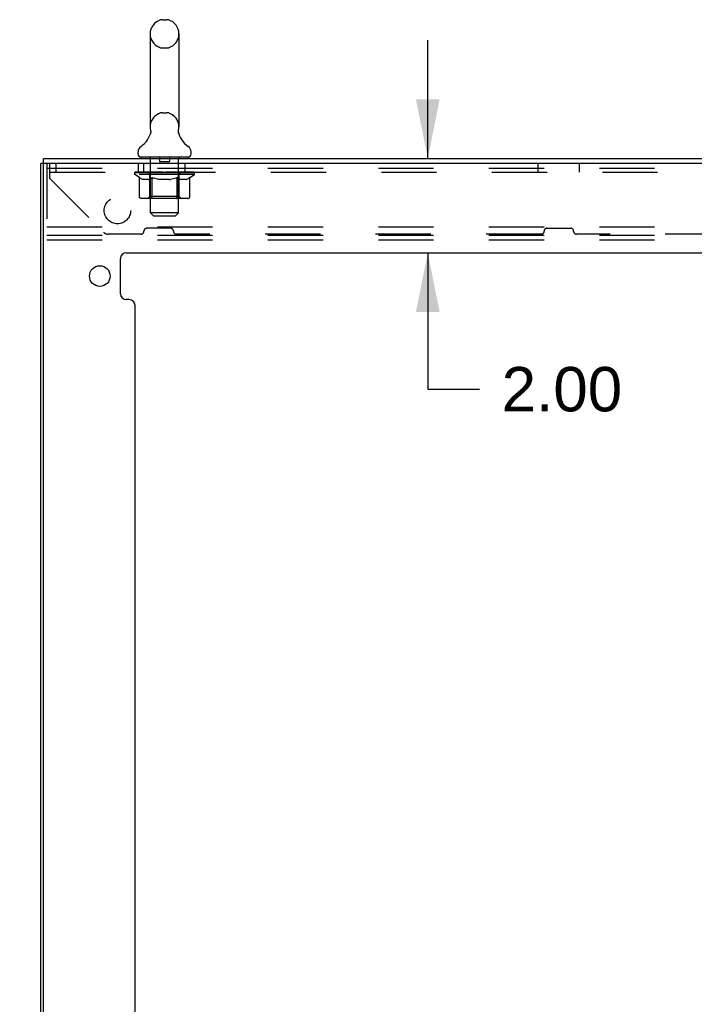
# Model space of a CAD drawing. Header units: inches. Extents: x 0 to 213, y 0 to 138.
# Tile 9 of 38: x 16 to 30, y 69 to 90. Entities that reach past the tile are written whole.
import ezdxf

# ---------------------------------------------------------------- set-up
doc = ezdxf.new("R2010")
doc.units = ezdxf.units.IN
doc.header["$LTSCALE"] = 11.736377
doc.header["$MEASUREMENT"] = 0
doc.linetypes.add('HIDDEN', pattern=[0.2, 0.1, -0.1])
doc.layers.get('0').update_dxf_attribs({"linetype": 'CONTINUOUS'})
doc.layers.add('DEFAULT_2', color=8, linetype='HIDDEN')
doc.layers.add('DIMENSIONS', color=7, linetype='CONTINUOUS')
doc.styles.get("Standard").update_dxf_attribs({"font": 'arial.ttf'})
doc.dimstyles.new('DIMSTYLE_1', dxfattribs={"dimtxt": 0.941421, "dimasz": 1.255227, "dimexe": 0.09, "dimexo": 0.07, "dimgap": 0.0375, "dimtad": 0, "dimtih": 1, "dimtoh": 1, "dimzin": 4, "dimdsep": 46, "dimtxsty": 'Standard', "dimblk": '_FILLED', "dimblk1": '_FILLED', "dimblk2": '_FILLED', "dimcen": 0.09, "dimazin": 1, "dimtfac": 1, "dimtdec": 3, "dimtofl": 0, "dimtmove": 0, "dimatfit": 3, "dimldrblk": '_FILLED', "dimfxl": 0, "dimtolj": 1, "dimtzin": 4, "dimarcsym": 0})

# ---------------------------------------------------------------- blocks, each defined once
blk = doc.blocks.new('_FILLED')
at = {"color": 0, "linetype": 'ByBlock'}
blk.add_solid([(0, 0), (-1, 0.2), (-1, -0.2)], dxfattribs=at)
blk = doc.blocks.new('*D6')
at = {"layer": 'DIMENSIONS', "color": 2, "linetype": 'Continuous'}
for p, q in [((24.208, 86.697), (24.208, 89.208)), ((24.208, 84.697), (24.208, 81.802)), ((24.208, 81.802), (25.307, 81.802))]:
    blk.add_line(p, q, dxfattribs=at)
at = {"layer": 'DIMENSIONS', "color": 2, "linetype": 'Continuous', "xscale": 1.2552274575, "yscale": 1.2552274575, "zscale": 1.2552274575}
for p, rotation in [((24.208, 86.697), 270), ((24.208, 84.697), 90)]:
    blk.add_blockref('_FILLED', p, dxfattribs=dict(at, rotation=rotation))
at = {"layer": 'DIMENSIONS', "color": 2, "linetype": 'Continuous', "insert": (25.777, 82.272), "char_height": 0.9414, "width": 2.55828, "attachment_point": 1, "line_spacing_factor": 0.9}
blk.add_mtext('2.00', dxfattribs=at)
blk = doc.blocks.new('*D12')
at = {"layer": 'DIMENSIONS', "color": 2, "linetype": 'Continuous'}
for p, q in [((15.991, 65.007), (13.481, 65.007)), ((17.991, 65.007), (20.722, 65.007))]:
    blk.add_line(p, q, dxfattribs=at)
at = {"layer": 'DIMENSIONS', "color": 2, "linetype": 'Continuous', "xscale": 1.2552274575, "yscale": 1.2552274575, "zscale": 1.2552274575}
blk.add_blockref('_FILLED', (15.991, 65.007), dxfattribs=at)
at = {"layer": 'DIMENSIONS', "color": 2, "linetype": 'Continuous', "xscale": 1.2552274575, "yscale": 1.2552274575, "zscale": 1.2552274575, "rotation": 180}
blk.add_blockref('_FILLED', (17.991, 65.007), dxfattribs=at)
at = {"layer": 'DIMENSIONS', "color": 2, "linetype": 'Continuous', "insert": (21.193, 65.478), "char_height": 0.9414, "width": 2.55828, "attachment_point": 1, "line_spacing_factor": 0.9}
blk.add_mtext('2.00', dxfattribs=at)

msp = doc.modelspace()

# ---------------------------------------------------------------- linework, layer by layer
at = {"color": 7, "linetype": 'Continuous'}
for p, q in [((18.573, 89.643), (18.66, 89.643)), ((18.31, 89.343), (18.31, 87.368)), ((18.922, 89.343), (18.922, 87.368)), ((18.317, 87.225), (18.315, 87.22)), ((18.911, 87.279), (18.912, 87.284)), ((18.911, 87.274), (18.911, 87.279)), ((18.911, 87.269), (18.911, 87.274)), ((18.911, 87.264), (18.911, 87.269)), ((18.911, 87.259), (18.911, 87.264)), ((18.911, 87.254), (18.911, 87.259)), ((18.911, 87.249), (18.911, 87.254)), ((18.912, 87.244), (18.911, 87.249)), ((18.912, 87.284), (18.913, 87.289)), ((18.913, 87.239), (18.912, 87.244)), ((18.913, 87.294), (18.914, 87.298)), ((18.914, 87.235), (18.913, 87.239)), ((18.915, 87.23), (18.914, 87.235)), ((18.054, 86.796), (18.054, 86.836)), ((18.116, 86.727), (18.116, 86.697)), ((19.116, 86.727), (18.116, 86.727)), ((19.116, 86.727), (19.116, 86.697)), ((19.179, 86.796), (19.179, 86.836)), ((16.058, 86.593), (15.991, 86.593)), ((16.043, 86.593), (16.043, 86.697))]:
    msp.add_line(p, q, dxfattribs=at)
at = {"color": 3, "linetype": 'Continuous'}
for p, q in [((15.991, 8.061), (15.991, 86.593)), ((16.043, 86.697), (37.939, 86.697)), ((16.043, 8.076), (16.043, 86.578)), ((37.991, 86.593), (16.058, 86.593)), ((17.804, 84.697), (36.178, 84.697)), ((17.679, 83.826), (17.679, 84.572)), ((17.866, 83.701), (17.804, 83.701)), ((17.991, 60.245), (17.991, 83.576))]:
    msp.add_line(p, q, dxfattribs=at)
at = {"color": 7, "linetype": 'Continuous'}
for points in [[(18.319, 87.298), (18.319, 87.294), (18.32, 87.289), (18.321, 87.284), (18.322, 87.279), (18.322, 87.274), (18.322, 87.269), (18.322, 87.264), (18.322, 87.259), (18.322, 87.254), (18.321, 87.249), (18.321, 87.244), (18.32, 87.239), (18.319, 87.234), (18.318, 87.229), (18.317, 87.225)], [(18.913, 87.289), (18.913, 87.294), (18.914, 87.298)]]:
    msp.add_lwpolyline(points, dxfattribs=at)
at = {"color": 3, "linetype": 'Continuous'}
msp.add_circle((17.241, 84.201), 0.219, dxfattribs=at)
at = {"color": 7, "linetype": 'Continuous'}
for centre, radius, start, end in [((18.616, 89.343), 0.306, 105.6303, 180), ((18.573, 89.499), 0.144, 90, 105.6303), ((18.66, 89.499), 0.144, 74.3697, 90), ((18.616, 89.343), 0.306, 0, 74.3697), ((18.616, 87.368), 0.306, 180, 193.2053), ((18.616, 87.368), 0.306, 346.7947, 360), ((17.819, 87.384), 0.523, 304.6624, 347.2389), ((19.414, 87.384), 0.523, 192.7611, 235.3376), ((18.198, 86.836), 0.144, 124.6624, 180), ((19.035, 86.836), 0.144, 360, 55.3376), ((18.123, 86.796), 0.069, 180, 265), ((19.11, 86.796), 0.069, 275, 360)]:
    msp.add_arc(centre, radius, start, end, dxfattribs=at)
at = {"color": 3, "linetype": 'Continuous'}
for centre, radius, start, end in [((16.058, 86.578), 0.015, 90, 180), ((17.804, 84.572), 0.125, 90, 180), ((17.804, 83.826), 0.125, 180, 270), ((17.866, 83.576), 0.125, 0, 90)]:
    msp.add_arc(centre, radius, start, end, dxfattribs=at)
at = {"layer": 'DEFAULT_2', "color": 8, "linetype": 'HIDDEN'}
for p, q in [((18.573, 89.043), (18.66, 89.043)), ((18.573, 87.668), (18.66, 87.668)), ((18.304, 86.727), (18.304, 86.697)), ((18.929, 86.727), (18.929, 86.697)), ((16.116, 86.593), (16.116, 84.968)), ((16.179, 86.275), (16.179, 86.593)), ((16.304, 86.593), (16.304, 86.405)), ((18.054, 86.593), (18.054, 86.405)), ((18.179, 86.405), (18.179, 86.593)), ((18.316, 85.546), (18.316, 86.697)), ((18.511, 86.717), (18.511, 86.637)), ((18.711, 86.627), (18.521, 86.627)), ((18.721, 86.717), (18.721, 86.637)), ((18.916, 85.546), (18.916, 86.697)), ((19.054, 86.405), (19.054, 86.593)), ((26.554, 86.405), (26.554, 86.593)), ((27.429, 86.405), (27.429, 86.593)), ((16.116, 86.489), (35.116, 86.489)), ((16.179, 86.405), (37.804, 86.405)), ((17.983, 86.36), (17.983, 86.407)), ((18.082, 86.291), (17.983, 86.36)), ((19.25, 86.36), (17.983, 86.36)), ((17.993, 86.401), (17.993, 86.407)), ((18.001, 86.397), (18.001, 86.401)), ((18.001, 86.397), (19.231, 86.397)), ((18.01, 86.397), (18.01, 86.401)), ((18.011, 86.397), (18.011, 86.401)), ((18.021, 86.401), (18.021, 86.407)), ((18.038, 86.397), (18.038, 86.401)), ((18.039, 86.397), (18.039, 86.401)), ((18.068, 86.401), (18.068, 86.407)), ((18.083, 86.397), (18.083, 86.401)), ((18.085, 86.397), (18.085, 86.401)), ((18.29, 86.4), (18.088, 86.4)), ((18.131, 86.401), (18.131, 86.407)), ((18.133, 86.397), (18.133, 86.4)), ((18.133, 86.397), (18.133, 86.4)), ((18.136, 86.397), (18.136, 86.4)), ((18.144, 86.397), (18.144, 86.401)), ((18.144, 86.397), (18.144, 86.4)), ((18.147, 86.397), (18.147, 86.401)), ((18.15, 86.397), (18.15, 86.401)), ((18.155, 86.397), (18.155, 86.4)), ((18.169, 86.397), (18.169, 86.4)), ((18.187, 86.397), (18.187, 86.4)), ((18.188, 86.397), (18.188, 86.403)), ((18.208, 86.397), (18.208, 86.4)), ((18.208, 86.397), (18.208, 86.4)), ((18.209, 86.401), (18.209, 86.407)), ((18.219, 86.397), (18.219, 86.401)), ((18.223, 86.397), (18.223, 86.401)), ((18.232, 86.397), (18.232, 86.4)), ((18.244, 86.397), (18.244, 86.404)), ((18.259, 86.397), (18.259, 86.4)), ((18.262, 86.397), (18.262, 86.4)), ((18.29, 86.397), (18.29, 86.4)), ((18.357, 86.4), (18.295, 86.4)), ((18.3, 86.401), (18.3, 86.407)), ((18.304, 85.889), (18.304, 86.357)), ((18.307, 86.397), (18.307, 86.401)), ((18.311, 86.397), (18.311, 86.401)), ((18.317, 86.397), (18.317, 86.406)), ((18.321, 86.397), (18.321, 86.4)), ((18.332, 86.397), (18.332, 86.4)), ((18.357, 86.397), (18.357, 86.4)), ((18.431, 86.4), (18.372, 86.4)), ((18.393, 86.397), (18.393, 86.4)), ((18.4, 86.401), (18.4, 86.407)), ((18.404, 86.397), (18.404, 86.401)), ((18.406, 86.397), (18.406, 86.407)), ((18.409, 86.397), (18.409, 86.401)), ((18.416, 86.397), (18.416, 86.401)), ((18.431, 86.397), (18.431, 86.4)), ((18.512, 86.4), (18.457, 86.4)), ((18.471, 86.397), (18.471, 86.4)), ((18.502, 86.4), (18.616, 86.407)), ((18.506, 86.401), (18.506, 86.407)), ((18.507, 86.407), (18.506, 86.407)), ((18.507, 86.401), (18.507, 86.407)), ((18.507, 86.397), (18.507, 86.401)), ((18.511, 86.397), (18.511, 86.401)), ((18.512, 86.397), (18.512, 86.401)), ((18.512, 86.397), (18.512, 86.4)), ((18.596, 86.4), (18.547, 86.4)), ((18.553, 86.397), (18.553, 86.4)), ((18.596, 86.397), (18.596, 86.4)), ((18.614, 86.401), (18.614, 86.401)), ((18.614, 86.397), (18.614, 86.401)), ((18.614, 86.397), (18.614, 86.401)), ((18.616, 86.401), (18.616, 86.407)), ((18.616, 86.407), (18.731, 86.4)), ((18.619, 86.397), (18.619, 86.401)), ((18.619, 86.397), (18.619, 86.401)), ((18.619, 86.401), (18.619, 86.401)), ((18.637, 86.397), (18.637, 86.4)), ((18.637, 86.4), (18.685, 86.4)), ((18.68, 86.397), (18.68, 86.4)), ((18.721, 86.397), (18.721, 86.401)), ((18.721, 86.397), (18.721, 86.4)), ((18.721, 86.4), (18.775, 86.4)), ((18.722, 86.397), (18.722, 86.401)), ((18.726, 86.401), (18.726, 86.407)), ((18.726, 86.401), (18.726, 86.407)), ((18.726, 86.407), (18.726, 86.407)), ((18.726, 86.397), (18.726, 86.401)), ((18.762, 86.397), (18.762, 86.4)), ((18.801, 86.397), (18.801, 86.4)), ((18.801, 86.4), (18.861, 86.4)), ((18.817, 86.397), (18.817, 86.401)), ((18.824, 86.397), (18.824, 86.401)), ((18.827, 86.397), (18.827, 86.407)), ((18.829, 86.397), (18.829, 86.401)), ((18.833, 86.401), (18.833, 86.407)), ((18.84, 86.397), (18.84, 86.4)), ((18.876, 86.397), (18.876, 86.4)), ((18.876, 86.4), (18.938, 86.4)), ((18.901, 86.397), (18.901, 86.4)), ((18.911, 86.397), (18.911, 86.4)), ((18.916, 86.397), (18.916, 86.406)), ((18.922, 86.397), (18.922, 86.401)), ((18.926, 86.397), (18.926, 86.401)), ((18.929, 85.889), (18.929, 86.357)), ((18.933, 86.401), (18.933, 86.407)), ((18.943, 86.397), (18.943, 86.4)), ((18.943, 86.4), (19.25, 86.4)), ((18.971, 86.397), (18.971, 86.4)), ((18.974, 86.397), (18.974, 86.4)), ((18.989, 86.397), (18.989, 86.404)), ((19, 86.397), (19, 86.4)), ((19.01, 86.397), (19.01, 86.401)), ((19.014, 86.397), (19.014, 86.401)), ((19.024, 86.401), (19.024, 86.407)), ((19.025, 86.397), (19.025, 86.4)), ((19.025, 86.397), (19.025, 86.4)), ((19.045, 86.397), (19.045, 86.403)), ((19.046, 86.397), (19.046, 86.4)), ((19.064, 86.397), (19.064, 86.4)), ((19.078, 86.397), (19.078, 86.4)), ((19.082, 86.397), (19.082, 86.401)), ((19.086, 86.397), (19.086, 86.401)), ((19.089, 86.397), (19.089, 86.401)), ((19.089, 86.397), (19.089, 86.4)), ((19.096, 86.397), (19.096, 86.4)), ((19.099, 86.397), (19.099, 86.4)), ((19.1, 86.397), (19.1, 86.4)), ((19.102, 86.401), (19.102, 86.407)), ((19.128, 86.404), (19.249, 86.405)), ((19.128, 86.4), (19.128, 86.404)), ((19.148, 86.397), (19.148, 86.401)), ((19.15, 86.397), (19.15, 86.401)), ((19.153, 86.293), (19.25, 86.36)), ((19.165, 86.401), (19.165, 86.407)), ((19.193, 86.397), (19.193, 86.401)), ((19.195, 86.397), (19.195, 86.401)), ((19.212, 86.401), (19.212, 86.407)), ((19.222, 86.397), (19.222, 86.401)), ((19.223, 86.397), (19.223, 86.401)), ((19.231, 86.397), (19.231, 86.401)), ((19.24, 86.401), (19.24, 86.407)), ((19.249, 86.4), (19.249, 86.405)), ((19.25, 86.36), (19.25, 86.401)), ((16.179, 86.275), (17.324, 85.13)), ((18.082, 85.886), (18.082, 86.291)), ((18.082, 86.291), (18.097, 86.282)), ((18.11, 86.273), (18.096, 86.282)), ((18.124, 86.266), (18.11, 86.273)), ((18.137, 86.259), (18.124, 86.266)), ((18.151, 86.254), (18.137, 86.259)), ((18.164, 86.249), (18.151, 86.254)), ((18.268, 86.249), (18.164, 86.249)), ((18.268, 86.249), (18.281, 86.254)), ((18.295, 86.259), (18.281, 86.254)), ((18.309, 86.266), (18.295, 86.259)), ((18.322, 86.273), (18.308, 86.266)), ((18.336, 86.282), (18.322, 86.273)), ((18.35, 86.291), (18.336, 86.282)), ((18.35, 85.886), (18.35, 86.291)), ((18.35, 86.291), (18.379, 86.282)), ((18.407, 86.273), (18.379, 86.282)), ((18.435, 86.266), (18.407, 86.273)), ((18.463, 86.259), (18.435, 86.266)), ((18.49, 86.253), (18.462, 86.259)), ((18.517, 86.249), (18.49, 86.254)), ((18.715, 86.249), (18.517, 86.249)), ((18.715, 86.249), (18.743, 86.254)), ((18.771, 86.259), (18.743, 86.254)), ((18.799, 86.266), (18.771, 86.259)), ((18.828, 86.274), (18.799, 86.266)), ((18.856, 86.282), (18.827, 86.274)), ((18.885, 86.292), (18.856, 86.282)), ((18.885, 85.886), (18.885, 86.292)), ((18.885, 86.292), (18.9, 86.282)), ((18.915, 86.273), (18.9, 86.282)), ((18.929, 86.266), (18.915, 86.274)), ((18.944, 86.259), (18.929, 86.266)), ((18.958, 86.253), (18.943, 86.259)), ((18.972, 86.249), (18.958, 86.253)), ((19.066, 86.249), (18.972, 86.249)), ((19.066, 86.249), (19.08, 86.254)), ((19.094, 86.259), (19.08, 86.253)), ((19.109, 86.266), (19.094, 86.259)), ((19.123, 86.274), (19.109, 86.266)), ((19.138, 86.283), (19.123, 86.274)), ((19.153, 86.293), (19.138, 86.283)), ((19.153, 85.886), (19.153, 86.293)), ((18.304, 85.889), (18.264, 85.849)), ((18.929, 85.889), (18.304, 85.889)), ((18.929, 85.889), (18.969, 85.849)), ((19.11, 85.849), (18.125, 85.849)), ((18.361, 85.853), (18.359, 85.856)), ((18.366, 85.85), (18.364, 85.851)), ((18.369, 85.849), (18.366, 85.85)), ((18.371, 85.849), (18.369, 85.849)), ((18.385, 85.477), (18.316, 85.546)), ((18.916, 85.546), (18.316, 85.546)), ((18.385, 85.477), (18.847, 85.477)), ((18.847, 85.477), (18.916, 85.546)), ((16.116, 85.249), (35.116, 85.249)), ((16.116, 85.072), (35.116, 85.072)), ((18.12, 85.092), (17.416, 85.092)), ((18.179, 85.151), (18.179, 85.158)), ((18.745, 85.217), (18.238, 85.217)), ((18.804, 85.151), (18.804, 85.158)), ((26.62, 85.092), (18.863, 85.092)), ((26.679, 85.151), (26.679, 85.158)), ((26.738, 85.217), (27.245, 85.217)), ((27.304, 85.151), (27.304, 85.158)), ((35.12, 85.092), (27.363, 85.092)), ((16.116, 84.968), (35.116, 84.968))]:
    msp.add_line(p, q, dxfattribs=at)
for points in [[(18.125, 85.849), (18.12, 85.849), (18.115, 85.85), (18.11, 85.851), (18.105, 85.853), (18.101, 85.856), (18.096, 85.859), (18.092, 85.862), (18.089, 85.866), (18.086, 85.871), (18.084, 85.876), (18.083, 85.881), (18.082, 85.886)], [(18.351, 85.876), (18.35, 85.881), (18.35, 85.886)], [(18.352, 85.871), (18.351, 85.876), (18.35, 85.881), (18.35, 85.886)], [(18.364, 85.851), (18.361, 85.853), (18.359, 85.856), (18.357, 85.859), (18.355, 85.862), (18.353, 85.866), (18.352, 85.871)], [(18.357, 85.859), (18.355, 85.862), (18.353, 85.866)], [(18.864, 85.849), (18.866, 85.849), (18.869, 85.85), (18.872, 85.851), (18.874, 85.853), (18.876, 85.856), (18.878, 85.859), (18.88, 85.862), (18.882, 85.866), (18.883, 85.871), (18.884, 85.876), (18.885, 85.881), (18.885, 85.886)], [(19.11, 85.849), (19.115, 85.849), (19.12, 85.85), (19.125, 85.851), (19.13, 85.853), (19.135, 85.856), (19.139, 85.859), (19.143, 85.862), (19.146, 85.866), (19.149, 85.871), (19.151, 85.876), (19.152, 85.881), (19.153, 85.886)]]:
    msp.add_lwpolyline(points, dxfattribs=at)
msp.add_circle((17.616, 85.593), 0.281, dxfattribs=at)
for centre, radius, start, end in [((18.616, 89.343), 0.306, 180, 254.3697), ((18.616, 89.343), 0.306, 285.6303, 360), ((18.573, 89.186), 0.144, 254.3697, 270), ((18.66, 89.186), 0.144, 270, 285.6303), ((18.616, 87.368), 0.306, 105.6303, 180), ((18.573, 87.524), 0.144, 90, 105.6303), ((18.66, 87.524), 0.144, 74.3697, 90), ((18.616, 87.368), 0.306, 0, 74.3697), ((18.123, 86.796), 0.069, 265, 270), ((18.286, 86.697), 0.03, 0, 90), ((18.501, 86.717), 0.01, 0, 90), ((18.731, 86.717), 0.01, 90, 180), ((18.946, 86.697), 0.03, 90, 180), ((19.11, 86.796), 0.069, 270, 275), ((18.521, 86.637), 0.01, 180, 270), ((18.711, 86.637), 0.01, 270, 360), ((18.264, 86.357), 0.0398, 0, 90), ((18.969, 86.357), 0.0398, 90, 180), ((17.416, 85.222), 0.13, 225, 270), ((18.12, 85.151), 0.0591, 270, 360), ((18.238, 85.158), 0.0591, 90, 180), ((18.745, 85.158), 0.0591, 0, 90), ((18.863, 85.151), 0.0591, 180, 270), ((26.62, 85.151), 0.0591, 270, 360), ((26.738, 85.158), 0.0591, 90, 180), ((27.245, 85.158), 0.0591, 0, 90), ((27.363, 85.151), 0.0591, 180, 270)]:
    msp.add_arc(centre, radius, start, end, dxfattribs=at)
for centre, major_axis, ratio, start_param, end_param in [((18.616, 86.407), (0.633, 0.007), 0.05963, 2.96643, 3.140963), ((17.963, 86.395), (0.198, 0), 0.060556, 0.430652, 1.470503), ((18.616, 86.407), (0.633, 0), 0.060556, 3.141593, 3.316126), ((17.963, 86.389), (0.198, 0.002), 0.05963, 1.376596, 1.469874), ((18.616, 86.407), (0.633, 0.013), 0.05688, 2.791345, 2.965878), ((17.939, 86.395), (0.198, 0.002), 0.05963, 0.25549, 1.295341), ((18.008, 86.395), (0.198, -0.002), 0.05963, 0.605815, 1.645666), ((18.616, 86.407), (0.633, -0.007), 0.05963, -2.96643, -2.791898), ((18.008, 86.389), (0.198, 0), 0.060556, 1.551758, 1.645036), ((17.939, 86.389), (0.198, 0.004), 0.05688, 1.20151, 1.294789), ((18.009, 86.391), (0.164, 0.002), 0.05963, 1.065228, 1.614276), ((17.989, 86.391), (0.164, 0.003), 0.05688, 0.890143, 1.43919), ((18.047, 86.391), (0.164, 0), 0.060556, 1.240391, 1.789438), ((18.616, 86.407), (0.633, 0.019), 0.052395, 2.616403, 2.790936), ((17.935, 86.395), (0.198, 0.004), 0.05688, 0.080405, 1.120256), ((18.07, 86.395), (0.198, -0.004), 0.05688, 0.7809, 1.820751), ((18.616, 86.407), (0.633, -0.013), 0.05688, -2.791345, -2.616812), ((18.07, 86.389), (0.198, -0.002), 0.05963, 1.72692, 1.820198), ((17.935, 86.389), (0.198, 0.006), 0.052395, 1.026568, 1.119847), ((17.988, 86.391), (0.164, 0.005), 0.052395, 0.715201, 1.264248), ((18.102, 86.391), (0.164, -0.002), 0.05963, 1.415553, 1.9646), ((18.616, 86.407), (0.633, 0.025), 0.046319, 2.441654, 2.616187), ((18.149, 86.395), (0.198, -0.006), 0.052395, 0.955842, 1.995693), ((17.952, 86.395), (0.198, 0.006), 0.052395, -0.094537, 0.945314), ((18.616, 86.407), (0.633, -0.019), 0.052395, -2.616403, -2.44187), ((18.149, 86.389), (0.198, -0.004), 0.05688, 1.902006, 1.995284), ((17.952, 86.389), (0.198, 0.008), 0.046319, 0.851819, 0.945098), ((18.007, 86.391), (0.164, 0.006), 0.046319, 0.540452, 1.089499), ((18.174, 86.391), (0.164, -0.003), 0.05688, 1.590638, 2.139686), ((18.616, 86.407), (0.633, 0.029), 0.038841, 2.267123, 2.441656), ((18.243, 86.395), (0.198, -0.008), 0.046319, 1.130591, 2.170442), ((17.989, 86.395), (0.198, 0.008), 0.046319, -0.269286, 0.770565), ((18.616, 86.407), (0.633, -0.025), 0.046319, -2.441654, -2.267121), ((18.243, 86.389), (0.198, -0.006), 0.052395, 2.076947, 2.170226), ((17.989, 86.389), (0.198, 0.009), 0.038841, 0.677289, 0.770567), ((18.044, 86.391), (0.164, 0.008), 0.038841, 0.365921, 0.914969), ((18.258, 86.391), (0.164, -0.005), 0.052395, 1.76558, 2.314627), ((18.616, 86.407), (0.633, 0.033), 0.030195, 2.09281, 2.267343), ((18.348, 86.395), (0.198, -0.009), 0.038841, 1.305122, 2.344973), ((18.046, 86.395), (0.198, 0.009), 0.038841, -0.443817, 0.596034), ((18.616, 86.407), (0.633, -0.029), 0.038841, -2.267123, -2.092591), ((18.348, 86.389), (0.198, -0.008), 0.046319, 2.251696, 2.344975), ((18.046, 86.389), (0.198, 0.01), 0.030195, 0.502975, 0.596254), ((18.098, 86.391), (0.164, 0.009), 0.030195, 0.191608, 0.740655), ((18.354, 86.391), (0.164, -0.006), 0.046319, 1.940329, 2.489376), ((18.119, 86.395), (0.198, 0.01), 0.030195, -0.61813, 0.421721), ((18.616, 86.407), (0.633, 0.036), 0.020645, 1.918687, 2.09322), ((18.461, 86.395), (0.198, -0.01), 0.030195, 1.479435, 2.519286), ((18.616, 86.407), (0.633, -0.033), 0.030195, -2.09281, -1.918277), ((18.461, 86.389), (0.198, -0.009), 0.038841, 2.426227, 2.519505), ((18.119, 86.389), (0.198, 0.011), 0.020645, 0.328852, 0.422131), ((18.168, 86.391), (0.164, 0.009), 0.020645, 0.017485, 0.566532), ((18.457, 86.391), (0.164, -0.008), 0.038841, 2.11486, 2.663907), ((18.208, 86.395), (0.198, 0.011), 0.020645, -0.792253, 0.247598), ((18.616, 86.407), (0.633, 0.038), 0.010478, 1.744704, 1.919237), ((18.578, 86.395), (0.198, -0.011), 0.020645, 1.653558, 2.693409), ((18.616, 86.407), (0.633, -0.036), 0.020645, -1.918687, -1.744154), ((18.578, 86.389), (0.198, -0.01), 0.030195, 2.60054, 2.693819), ((18.208, 86.389), (0.198, 0.012), 0.010478, 0.154869, 0.248148), ((18.252, 86.391), (0.164, 0.01), 0.010478, 6.126688, 6.675735), ((18.565, 86.391), (0.164, -0.009), 0.030195, 2.289173, 2.83822), ((18.309, 86.395), (0.198, 0.012), 0.010478, -0.966236, -0.000846), ((18.697, 86.395), (0.198, -0.012), 0.010478, 1.827541, 2.867392), ((18.616, 86.407), (0.633, -0.038), 0.010478, -1.744704, -1.570171), ((18.697, 86.389), (0.198, -0.011), 0.020645, 2.774664, 2.867942), ((18.675, 86.391), (0.164, -0.009), 0.020645, 2.463296, 3.012344), ((18.536, 86.395), (0.198, 0.012), 0.010478, 0.274201, 1.314052), ((18.45, 86.391), (0.164, 0.01), 0.010478, -0.000483, 0.504314), ((18.419, 86.389), (0.198, 0.012), 0.010478, 0.099668, 0.192946), ((18.616, 86.407), (0.633, 0.038), 0.010478, -1.571421, -1.396888), ((18.814, 86.389), (0.198, -0.012), 0.010478, 2.948646, 3.041925), ((18.783, 86.391), (0.164, -0.01), 0.010478, 2.637279, 3.142076), ((18.655, 86.395), (0.198, 0.011), 0.020645, 0.448184, 1.488034), ((18.558, 86.391), (0.164, 0.009), 0.020645, 0.129249, 0.678296), ((18.536, 86.389), (0.198, 0.011), 0.020645, 0.273651, 0.366929), ((18.924, 86.395), (0.198, -0.012), 0.010478, -3.140747, -2.175357), ((18.616, 86.407), (0.633, 0.036), 0.020645, -1.397439, -1.222906), ((18.616, 86.407), (0.633, -0.038), 0.010478, 1.222355, 1.396888), ((18.772, 86.395), (0.198, 0.01), 0.030195, 0.622307, 1.662158), ((18.668, 86.391), (0.164, 0.009), 0.030195, 0.303372, 0.852419), ((18.981, 86.391), (0.164, -0.01), 0.010478, 2.749043, 3.29809), ((19.025, 86.395), (0.198, -0.011), 0.020645, 2.893995, 3.933846), ((18.655, 86.389), (0.198, 0.01), 0.030195, 0.447774, 0.541052), ((19.025, 86.389), (0.198, -0.012), 0.010478, 2.893445, 2.986723), ((18.616, 86.407), (0.633, 0.033), 0.030195, -1.223315, -1.048783), ((18.616, 86.407), (0.633, -0.036), 0.020645, 1.048373, 1.222906), ((18.885, 86.395), (0.198, 0.009), 0.038841, 0.79662, 1.836471), ((18.776, 86.391), (0.164, 0.008), 0.038841, 0.477686, 1.026733), ((19.065, 86.391), (0.164, -0.009), 0.020645, 2.57506, 3.124108), ((19.114, 86.395), (0.198, -0.01), 0.030195, 2.719872, 3.759723), ((18.99, 86.395), (0.198, 0.008), 0.046319, 0.971151, 2.011002), ((18.772, 86.389), (0.198, 0.009), 0.038841, 0.622087, 0.715366), ((19.114, 86.389), (0.198, -0.011), 0.020645, 2.719462, 2.812741), ((18.616, 86.407), (0.633, 0.029), 0.038841, -1.049002, -0.874469), ((18.616, 86.407), (0.633, -0.033), 0.030195, 0.87425, 1.048783), ((18.879, 86.391), (0.164, 0.006), 0.046319, 0.652216, 1.201263), ((19.083, 86.395), (0.198, 0.006), 0.052395, 1.1459, 2.185751), ((19.135, 86.391), (0.164, -0.009), 0.030195, 2.400937, 2.949985), ((19.187, 86.395), (0.198, -0.009), 0.038841, 2.545558, 3.585409), ((18.975, 86.391), (0.164, 0.005), 0.052395, 0.826965, 1.376012), ((18.885, 86.389), (0.198, 0.008), 0.046319, 0.796618, 0.889896), ((19.187, 86.389), (0.198, -0.01), 0.030195, 2.545339, 2.638617), ((19.163, 86.395), (0.198, 0.004), 0.05688, 1.320842, 2.360692), ((18.616, 86.407), (0.633, 0.025), 0.046319, -0.874471, -0.699939), ((18.616, 86.407), (0.633, -0.029), 0.038841, 0.699936, 0.874469), ((19.243, 86.395), (0.198, -0.008), 0.046319, 2.371028, 3.410879), ((19.189, 86.391), (0.164, -0.008), 0.038841, 2.226624, 2.775671), ((19.225, 86.395), (0.198, 0.002), 0.05963, 1.495927, 2.535778), ((19.059, 86.391), (0.164, 0.003), 0.05688, 1.001907, 1.550954), ((19.281, 86.395), (0.198, -0.006), 0.052395, 2.196279, 3.23613), ((19.226, 86.391), (0.164, -0.006), 0.046319, 2.052093, 2.601141), ((18.99, 86.389), (0.198, 0.006), 0.052395, 0.971367, 1.064645), ((19.243, 86.389), (0.198, -0.009), 0.038841, 2.371026, 2.464304), ((19.27, 86.395), (0.198, 0), 0.060556, 2.364024, 2.71094), ((19.298, 86.395), (0.198, -0.004), 0.05688, 2.021337, 3.061188), ((18.616, 86.407), (0.633, 0.019), 0.052395, -0.699723, -0.52519), ((18.616, 86.407), (0.633, -0.025), 0.046319, 0.525406, 0.699939), ((19.294, 86.395), (0.198, -0.002), 0.05963, 1.846251, 2.886102), ((19.13, 86.391), (0.164, 0.002), 0.05963, 1.176993, 1.72604), ((19.245, 86.391), (0.164, -0.005), 0.052395, 1.877344, 2.426392), ((19.186, 86.391), (0.164, 0), 0.060556, 1.352155, 1.901202), ((19.244, 86.391), (0.164, -0.003), 0.05688, 1.702402, 2.25145), ((19.224, 86.391), (0.164, -0.002), 0.05963, 1.527317, 2.076364), ((19.083, 86.389), (0.198, 0.004), 0.05688, 1.146309, 1.239587), ((19.281, 86.389), (0.198, -0.008), 0.046319, 2.196495, 2.289773), ((18.616, 86.407), (0.633, 0.013), 0.05688, -0.524781, -0.350248), ((18.616, 86.407), (0.633, -0.019), 0.052395, 0.350657, 0.52519), ((19.27, 86.389), (0.198, -0.002), 0.05963, 1.764997, 1.971333), ((19.163, 86.389), (0.198, 0.002), 0.05963, 1.321394, 1.414673), ((19.298, 86.389), (0.198, -0.006), 0.052395, 2.021746, 2.115024), ((18.616, 86.407), (0.633, 0.007), 0.05963, -0.349695, -0.175162), ((18.616, 86.407), (0.633, -0.013), 0.05688, 0.175715, 0.350248), ((19.225, 86.389), (0.198, 0), 0.060556, 1.496556, 1.589835), ((19.294, 86.389), (0.198, -0.004), 0.05688, 1.846804, 1.940083), ((18.616, 86.407), (0.633, -0.007), 0.05963, 6.27665, 6.458348), ((18.616, 86.407), (0.633, 0), 0.060556, -0.174533, -0.058352)]:
    msp.add_ellipse(centre, major_axis=major_axis, ratio=ratio, start_param=start_param, end_param=end_param, dxfattribs=at)

# ---------------------------------------------------------------- dimensions: what is measured, and where the dimension line sits
at = {"layer": 'DIMENSIONS', "color": 2, "linetype": 'Continuous'}
dim = msp.add_linear_dim(base=(24.208, 84.697), p1=(16.163, 86.697), p2=(17.991, 84.697), angle=270, text='<>\\P[]', dimstyle='DIMSTYLE_1', dxfattribs=at)
dim.commit()
dim.dimension.update_dxf_attribs({"geometry": '*D6', "text_midpoint": (27.045, 81.796), "dimtype": 160})
dim = msp.add_linear_dim(base=(17.991, 65.007), p1=(15.991, 86.578), p2=(17.991, 60.245), text='<>\\P[]', dimstyle='DIMSTYLE_1', dxfattribs=at)
dim.commit()
dim.dimension.update_dxf_attribs({"geometry": '*D12', "text_midpoint": (22.46, 65.002), "dimtype": 160})

doc.saveas('drawing.dxf')
